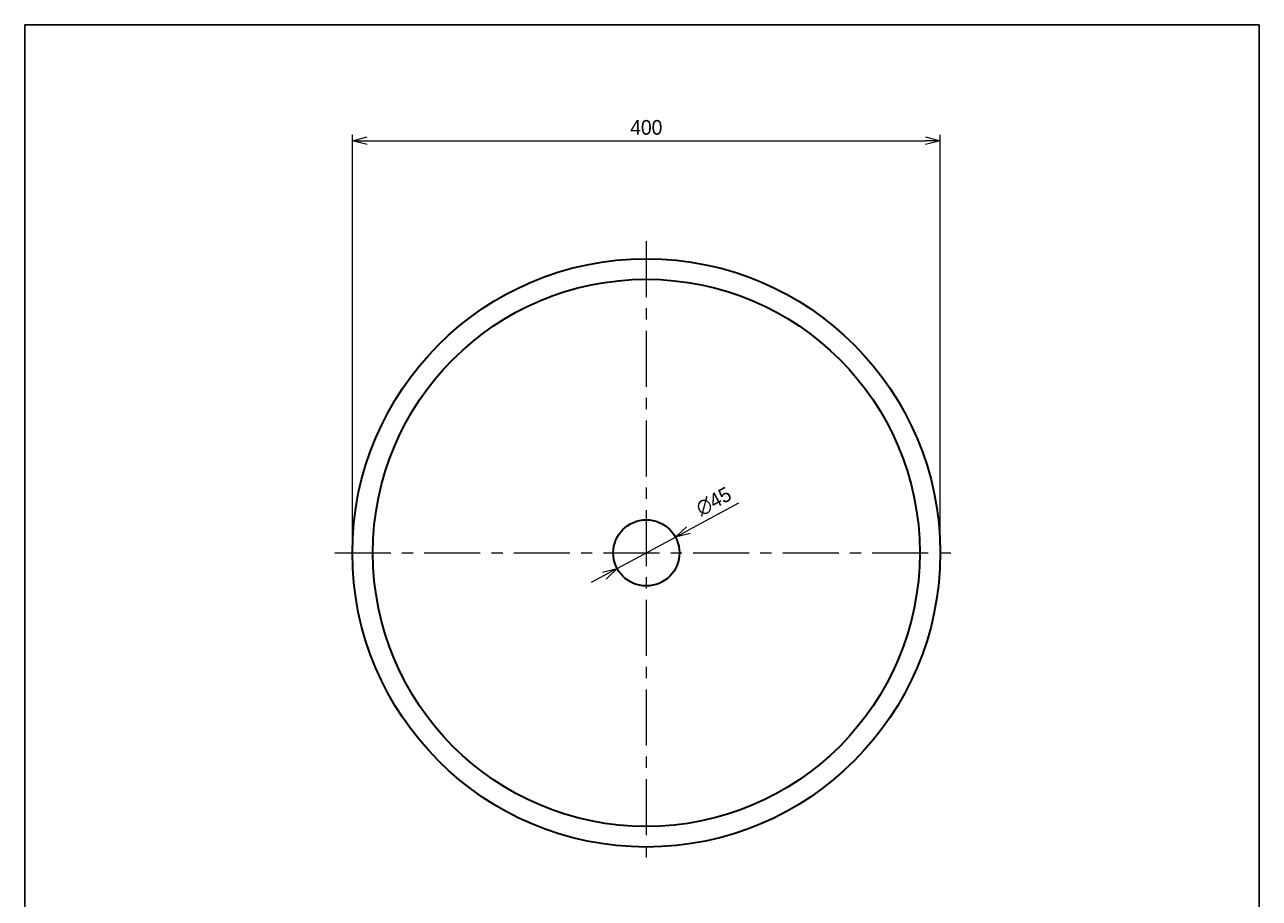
# Model space of a CAD drawing. Header units: millimetres. Extents: x 0 to 1024, y 0 to 1188.
# Tile 2 of 2: x 0 to 840, y 594 to 1188. Entities that reach past the tile are written whole.
import ezdxf

# ---------------------------------------------------------------- set-up
doc = ezdxf.new("R2010")
doc.units = ezdxf.units.MM
doc.header["$LTSCALE"] = 0.3
doc.linetypes.add('CENTER', pattern=[50.8, 31.75, -6.35, 6.35, -6.35])
doc.layers.add('HOJO', color=8, linetype='Continuous', lineweight=13, plot=False)
for name, color, linetype, lineweight in [('中心線', 4, 'CENTER', 18), ('実線', 3, 'Continuous', 35), ('寸法', 2, 'Continuous', 18)]:
    doc.layers.add(name, color=color, linetype=linetype, lineweight=lineweight)
doc.styles.add('MS Pゴシック', font='txt')
doc.dimstyles.new('MyDim S＝1：4', dxfattribs={"dimtxt": 2.5, "dimasz": 2.5, "dimexe": 1, "dimexo": 0.5, "dimgap": 1, "dimtad": 3, "dimdsep": 46, "dimtxsty": 'MS Pゴシック', "dimblk": 'OPEN30', "dimcen": 0, "dimclrd": 256, "dimclre": 256, "dimclrt": 256, "dimazin": 2, "dimtfac": 1, "dimtmove": 0, "dimatfit": 3, "dimldrblk": 'OPEN30', "dimfxl": 1, "dimlwd": 18, "dimlwe": 18, "dimarcsym": 0})

# ---------------------------------------------------------------- blocks, each defined once
blk = doc.blocks.new('_Open30')
at = {"color": 0, "lineweight": -2}
for p, q in [((-1, 0.268), (0, 0)), ((0, 0), (-1, -0.268)), ((0, 0), (-1, 0))]:
    blk.add_line(p, q, dxfattribs=at)
blk = doc.blocks.new('*D16')
at = {"layer": 'Defpoints', "color": 0, "transparency": 16777216}
for p in [(622.93, 1109.13), (222.93, 828.87), (622.93, 828.87)]:
    blk.add_point(p, dxfattribs=at)
at = {"layer": 'HOJO', "lineweight": 18, "transparency": 16777216}
for p, q in [((222.93, 830.87), (222.93, 1113.13)), ((232.93, 1109.13), (612.93, 1109.13)), ((622.93, 830.87), (622.93, 1113.13))]:
    blk.add_line(p, q, dxfattribs=at)
at = {"layer": 'HOJO', "lineweight": 18, "transparency": 16777216, "xscale": 10, "yscale": 10, "zscale": 10, "rotation": 180}
blk.add_blockref('_Open30', (222.93, 1109.13), dxfattribs=at)
at = {"layer": 'HOJO', "lineweight": 18, "transparency": 16777216, "xscale": 10, "yscale": 10, "zscale": 10}
blk.add_blockref('_Open30', (622.93, 1109.13), dxfattribs=at)
at = {"layer": 'HOJO', "transparency": 16777216, "insert": (422.93, 1118.13), "char_height": 10, "attachment_point": 5, "style": 'MS Pゴシック'}
blk.add_mtext('400', dxfattribs=at)
blk = doc.blocks.new('*D21')
at = {"layer": 'Defpoints', "color": 0, "transparency": 16777216}
for p in [(442.74, 839.55), (403.13, 818.2)]:
    blk.add_point(p, dxfattribs=at)
at = {"layer": '寸法', "lineweight": 18, "transparency": 16777216}
for p, q in [((485.76, 862.73), (451.54, 844.29)), ((403.13, 818.2), (442.74, 839.55)), ((394.32, 813.45), (385.52, 808.71))]:
    blk.add_line(p, q, dxfattribs=at)
at = {"layer": '寸法', "lineweight": 18, "transparency": 16777216, "xscale": 10, "yscale": 10, "zscale": 10}
for p, rotation in [((442.74, 839.55), 208.3221788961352), ((403.13, 818.2), 28.32217889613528)]:
    blk.add_blockref('_Open30', p, dxfattribs=dict(at, rotation=rotation))
at = {"layer": '寸法', "transparency": 16777216, "insert": (468.81, 863.82), "char_height": 10, "attachment_point": 5, "rotation": 28.32218, "style": 'MS Pゴシック'}
blk.add_mtext('∅45', dxfattribs=at)

msp = doc.modelspace()

# ---------------------------------------------------------------- linework, layer by layer
at = {"layer": 'Defpoints'}
for p, q in [((0, 0), (0, 1188)), ((0, 1188), (840, 1188)), ((840, 0), (840, 1188))]:
    msp.add_line(p, q, dxfattribs=at)
at = {"layer": '中心線', "ltscale": 4}
for p, q in [((422.935, 1040.871), (422.935, 616.871)), ((210.935, 828.871), (634.935, 828.871))]:
    msp.add_line(p, q, dxfattribs=at)
at = {"layer": '実線'}
for radius in [200, 186.047, 22.5]:
    msp.add_circle((422.935, 828.871), radius, dxfattribs=at)

# ---------------------------------------------------------------- dimensions: what is measured, and where the dimension line sits
at = {"layer": 'HOJO'}
dim = msp.add_linear_dim(base=(622.935, 1109.132), p1=(222.935, 828.871), p2=(622.935, 828.871), dimstyle='MyDim S＝1：4', override={"dimscale": 0, "dimtix": 0, "dimtofl": 1, "dimtmove": 0, "dimatfit": 3}, dxfattribs=at)
dim.commit()
dim.dimension.update_dxf_attribs({"geometry": '*D16', "text_midpoint": (422.935, 1118.132)})
at = {"layer": '寸法'}
dim = msp.add_diameter_dim_2p(p1=(403.128, 818.196), p2=(442.741, 839.546), dimstyle='MyDim S＝1：4', dxfattribs=at)
dim.commit()
dim.dimension.update_dxf_attribs({"geometry": '*D21', "text_midpoint": (473.083, 855.898), "dimtype": 163})

doc.saveas('drawing.dxf')
